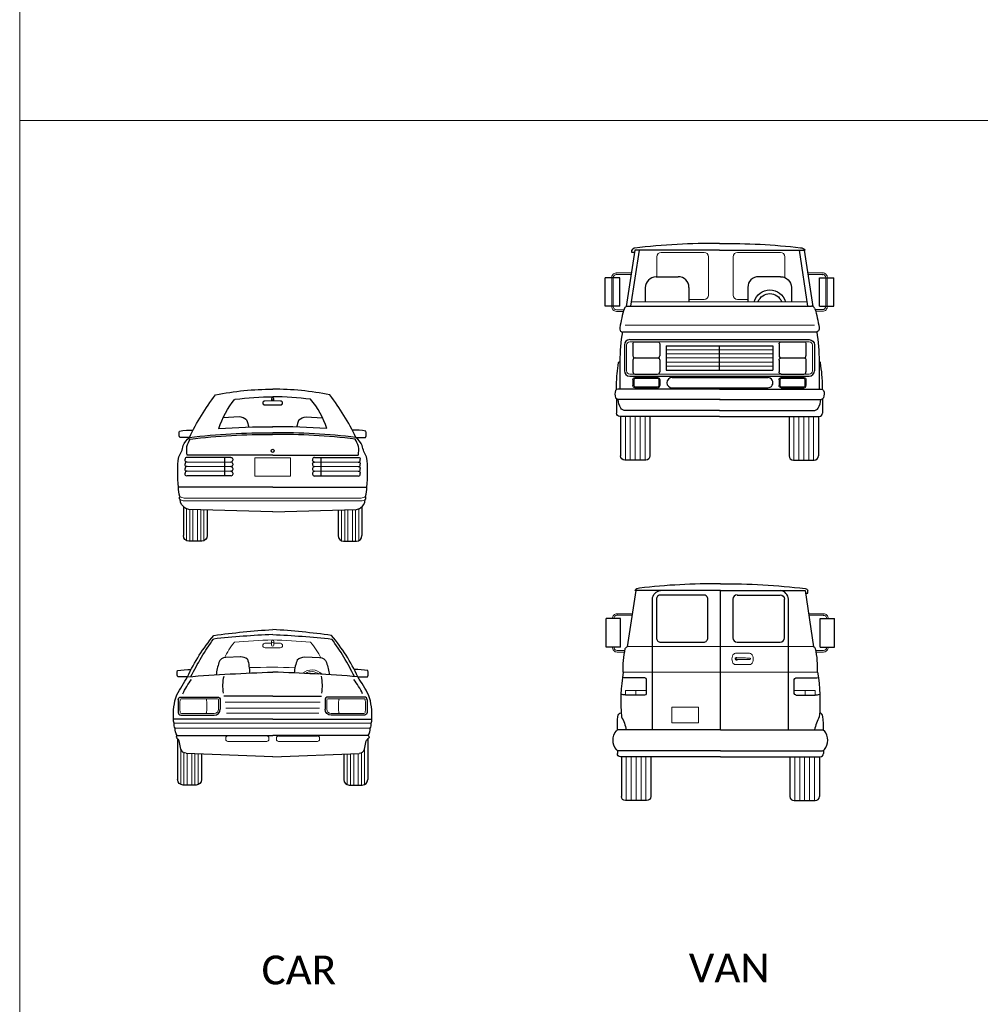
# Model space of a CAD drawing. Extents: x 3480 to 4622, y 4336 to 4703.
# Tile 20 of 33: x 4019 to 4048, y 4608 to 4638. Entities that reach past the tile are written whole.
import ezdxf

# ---------------------------------------------------------------- set-up
doc = ezdxf.new("R2010")
doc.units = 0
doc.header["$MEASUREMENT"] = 0
doc.layers.add('P_MISC_NoPlot', color=7, linetype='Continuous', lineweight=18, plot=False)
doc.layers.add('P_MISC_TXT', color=7, linetype='Continuous')
doc.styles.add('CalibriLight', font='calibril.ttf')

# ---------------------------------------------------------------- blocks, each defined once
blk = doc.blocks.new('Car - back')
at = {"layer": 'P_MISC_TXT', "linetype": 'Continuous', "lineweight": 15}
for p, q in [((0, 0.4238), (-0.024, 0.4234)), ((0, 0.4228), (-0.024, 0.4224)), ((-0.0034, 0.4237), (-0.0034, 0.4292)), ((0, 0.4238), (0.024, 0.4234)), ((0, 0.4228), (0.024, 0.4224)), ((0.0034, 0.4237), (0.0034, 0.4292)), ((-0.0299, 0.4165), (-0.0299, 0.4168)), ((0, 0.4113), (-0.0232, 0.4109)), ((0, 0.4103), (-0.0231, 0.4099)), ((0, 0.4113), (0.0231, 0.4109)), ((0, 0.4103), (0.0231, 0.4099)), ((0.0299, 0.4165), (0.0299, 0.4168)), ((0, 0.2506), (-0.0541, 0.2506)), ((-0.0541, 0.1945), (-0.0541, 0.2506)), ((0, 0.2506), (0.0541, 0.2506)), ((0.0541, 0.1945), (0.0541, 0.2506)), ((-0.127, 0.2378), (-0.2593, 0.2378)), ((-0.127, 0.2237), (-0.2593, 0.2237)), ((-0.127, 0.2096), (-0.2593, 0.2096)), ((0.1269, 0.2378), (0.2592, 0.2378)), ((0.1269, 0.2237), (0.2592, 0.2237)), ((0.1269, 0.2096), (0.2592, 0.2096)), ((0, 0.1945), (-0.0541, 0.1945)), ((0, 0.1945), (0.0541, 0.1945)), ((0, 0.1286), (-0.2676, 0.1286)), ((0, 0.1198), (-0.2676, 0.1198)), ((0, 0.1286), (0.2676, 0.1286)), ((0, 0.1198), (0.2676, 0.1198)), ((-0.2611, 0.0961), (-0.2611, 0.0004)), ((-0.2512, 0.0938), (-0.2512, -0.0017)), ((-0.2412, 0.0934), (-0.2412, -0.0017)), ((-0.2279, 0.0926), (-0.2279, -0.001)), ((-0.2179, 0.0924), (-0.2179, -0.0017)), ((-0.2079, 0.0924), (-0.2079, 0)), ((0.2079, 0.0924), (0.2079, 0)), ((0.2179, 0.0924), (0.2179, -0.0017)), ((0.2278, 0.0926), (0.2278, -0.001)), ((0.2412, 0.0934), (0.2412, -0.0017)), ((0.2511, 0.0938), (0.2511, -0.0017)), ((0.2611, 0.0961), (0.2611, 0.0004))]:
    blk.add_line(p, q, dxfattribs=at)
at = {"layer": 'P_MISC_TXT', "linetype": 'Continuous', "lineweight": 25}
for p, q in [((-0.1015, 0.3742), (-0.15, 0.372)), ((0.1014, 0.3742), (0.1508, 0.3719)), ((-0.2517, 0.3123), (-0.2812, 0.3123)), ((0.2517, 0.3123), (0.2812, 0.3123)), ((-0.2653, 0.2438), (-0.2653, 0.2459)), ((-0.127, 0.2519), (-0.2593, 0.2519)), ((0, 0.2589), (-0.2591, 0.2589)), ((-0.1456, 0.2519), (-0.1456, 0.1955)), ((-0.121, 0.2459), (-0.121, 0.2438)), ((0, 0.2589), (0.2592, 0.2589)), ((0.1209, 0.2459), (0.1209, 0.2438)), ((0.1269, 0.2519), (0.2592, 0.2519)), ((0.1455, 0.2519), (0.1455, 0.1955)), ((0.2652, 0.2438), (0.2652, 0.2459)), ((-0.2653, 0.2297), (-0.2653, 0.2318)), ((-0.2653, 0.2156), (-0.2653, 0.2177)), ((-0.121, 0.2318), (-0.121, 0.2297)), ((-0.121, 0.2177), (-0.121, 0.2156)), ((0.1209, 0.2318), (0.1209, 0.2297)), ((0.1209, 0.2177), (0.1209, 0.2156)), ((0.2652, 0.2297), (0.2652, 0.2318)), ((0.2652, 0.2156), (0.2652, 0.2177)), ((-0.2653, 0.2014), (-0.2653, 0.2036)), ((-0.127, 0.1955), (-0.2593, 0.1955)), ((-0.121, 0.2036), (-0.121, 0.2014)), ((0.1209, 0.2036), (0.1209, 0.2014)), ((0.1269, 0.1955), (0.2592, 0.1955)), ((0.2652, 0.2014), (0.2652, 0.2036))]:
    blk.add_line(p, q, dxfattribs=at)
at = {"layer": 'P_MISC_TXT', "linetype": 'Continuous', "lineweight": 30}
for p, q in [((0, 0.1615), (-0.2847, 0.1615)), ((0, 0.1615), (0.2846, 0.1615)), ((-0.2703, 0.1022), (-0.2703, 0.0149)), ((0, 0.0872), (-0.2536, 0.0939)), ((-0.1979, 0.0924), (-0.1979, 0.0149)), ((0, 0.0872), (0.2536, 0.0939)), ((0.1979, 0.0924), (0.1979, 0.0149)), ((0.2703, 0.1022), (0.2703, 0.0149)), ((-0.2146, -0.0017), (-0.2537, -0.0017)), ((0.2145, -0.0017), (0.2537, -0.0017))]:
    blk.add_line(p, q, dxfattribs=at)
at = {"layer": 'P_MISC_TXT', "linetype": 'Continuous', "lineweight": 15}
for centre in [(-0.0001, 0.4293), (0.0001, 0.4293)]:
    blk.add_circle(centre, 0.00332, dxfattribs=at)
at = {"layer": 'P_MISC_TXT', "linetype": 'Continuous', "lineweight": 25}
blk.add_circle((0, 0.2717), 0.00481, dxfattribs=at)
at = {"layer": 'P_MISC_TXT', "linetype": 'Continuous', "lineweight": 30, "extrusion": (0, 0, -1)}
for centre, radius, start, end in [((0.0087, -0.34), 0.798, 78.1193, 90.6253), ((-0.4398, -0.0246), 0.7696, 25.9602, 37.218), ((-0.0791, 0.264), 0.2535, 17.1997, 40.2349), ((0.0077, -0.34), 0.775, 82.1264, 90.6259), ((0.0134, -1.6605), 2.005, 85.7058, 90.3855), ((0.2063, 0.2574), 0.0715, 24.7427, 50.1072), ((0.0134, -1.6605), 1.9871, 83.1007, 90.3853), ((-0.3598, 0.3023), 0.0899, 327.0745, 350.4147), ((-0.0818, 0.2062), 0.3692, 353.0383, 7.3514), ((0.2197, 0.1569), 0.0652, 339.2747, 4.0751), ((0.2745, 0.1291), 0.00768, 318.3897, 37.8024), ((0.249, 0.1255), 0.0313, 301.777, 357.1778), ((0.2488, 0.122), 0.0285, 279.7932, 305.9643), ((0.2537, 0.0149), 0.0166, 270, 0), ((0.2146, 0.0149), 0.0166, 180, 270)]:
    blk.add_arc(centre, radius, start, end, dxfattribs=at)
at = {"layer": 'P_MISC_TXT', "linetype": 'Continuous', "lineweight": 30}
for centre, radius, start, end in [((0.0087, -0.34), 0.798, 78.1193, 90.6253), ((0.0087, -0.34), 0.775, 82.1264, 90.6259), ((-0.0786, 0.264), 0.2535, 17.1997, 40.2349), ((-0.4398, -0.0246), 0.7696, 25.9602, 37.218), ((0.0134, -1.6605), 2.005, 85.7058, 90.3855), ((0.0134, -1.6605), 1.9871, 83.1007, 90.3853), ((0.2062, 0.2574), 0.0715, 24.7427, 50.1072), ((-0.3598, 0.3023), 0.0899, 327.0745, 350.4147), ((-0.0818, 0.2062), 0.3692, 353.0383, 7.3514), ((0.2196, 0.1569), 0.0652, 339.2747, 4.0751), ((0.249, 0.1255), 0.0313, 301.777, 357.1778), ((0.2745, 0.1291), 0.00768, 318.3897, 37.8024), ((0.2487, 0.122), 0.0285, 279.7932, 305.9643), ((0.2145, 0.0149), 0.0166, 180, 270), ((0.2537, 0.0149), 0.0166, 270, 0)]:
    blk.add_arc(centre, radius, start, end, dxfattribs=at)
at = {"layer": 'P_MISC_TXT', "linetype": 'Continuous', "lineweight": 15}
for centre, radius, start, end in [((-0.0232, 0.4168), 0.00665, 96.734, 180.0453), ((-0.0232, 0.4168), 0.00566, 96.6938, 181.7336), ((0.0001, 0.4293), 0.00332, 267.5396, 91.6071), ((0.0232, 0.4165), 0.00566, 269.0732, 1.1144), ((0.0232, 0.4165), 0.00665, 269.0883, 0.014), ((0.2667, 0.1497), 0.0211, 272.3166, 311.2156), ((0.2676, 0.1411), 0.0213, 270.0226, 306.6942)]:
    blk.add_arc(centre, radius, start, end, dxfattribs=at)
at = {"layer": 'P_MISC_TXT', "linetype": 'Continuous', "lineweight": 15, "extrusion": (0, 0, -1)}
for centre, radius, start, end in [((0.0001, 0.4293), 0.00332, 267.5396, 91.6071), ((-0.0232, 0.4168), 0.00566, 96.6938, 181.7336), ((-0.0232, 0.4168), 0.00665, 96.734, 180.0453), ((0.0232, 0.4165), 0.00665, 269.0883, 0.014), ((0.0232, 0.4165), 0.00566, 269.0732, 1.1144), ((0.2667, 0.1497), 0.0211, 272.3166, 311.2156), ((0.2676, 0.1411), 0.0213, 270.0226, 306.6942)]:
    blk.add_arc(centre, radius, start, end, dxfattribs=at)
at = {"layer": 'P_MISC_TXT', "linetype": 'Continuous', "lineweight": 25}
for centre, radius, start, end in [((-0.1022, 0.3394), 0.0347, 48.2773, 88.7474), ((0.229, 0.3078), 0.1606, 159.0135, 167.0962), ((0.2413, 0.0559), 0.2786, 81.6378, 90.1138), ((0.2569, 0.3227), 0.0264, 336.9891, 19.4255), ((0.0134, -1.6605), 1.9819, 83.1556, 90.3854), ((0.1357, 0.2422), 0.1312, 19.1075, 29.7337), ((0.1632, 0.2738), 0.0972, 351.1838, 6.7105), ((-0.2593, 0.2459), 0.00599, 90, 180), ((-0.127, 0.2438), 0.00599, 270, 0), ((0.1269, 0.2459), 0.00599, 90, 180), ((0.2592, 0.2438), 0.00599, 270, 0), ((-0.2593, 0.2318), 0.00599, 90, 180), ((-0.2593, 0.2177), 0.00599, 90, 180), ((-0.2593, 0.2036), 0.00599, 90, 180), ((-0.127, 0.2318), 0.00599, 0, 90), ((0.1269, 0.2297), 0.00599, 180, 270), ((0.1269, 0.2177), 0.00599, 90, 180), ((0.1269, 0.2156), 0.00599, 180, 270), ((0.1269, 0.2036), 0.00599, 90, 180), ((0.2592, 0.2297), 0.00599, 270, 0), ((0.2592, 0.2156), 0.00599, 270, 0), ((0.1269, 0.2014), 0.00599, 180, 270), ((0.2592, 0.2014), 0.00599, 270, 0)]:
    blk.add_arc(centre, radius, start, end, dxfattribs=at)
at = {"layer": 'P_MISC_TXT', "linetype": 'Continuous', "lineweight": 25, "extrusion": (0, 0, -1)}
for centre, radius, start, end in [((0.229, 0.3078), 0.1606, 159.0135, 167.0962), ((-0.1022, 0.3394), 0.0347, 48.2773, 88.7474), ((0.2569, 0.3227), 0.0264, 336.9891, 19.4255), ((0.2413, 0.0559), 0.2786, 81.6378, 90.1138), ((0.1357, 0.2423), 0.1312, 19.1075, 29.7337), ((0.0134, -1.6605), 1.9819, 83.1556, 90.3854), ((0.1631, 0.2739), 0.0972, 351.1143, 6.7086), ((0.2593, 0.2438), 0.00599, 270, 0), ((0.127, 0.2459), 0.00599, 90, 180), ((-0.1269, 0.2438), 0.00599, 270, 0), ((-0.2592, 0.2459), 0.00599, 90, 180), ((0.2593, 0.2297), 0.00599, 270, 0), ((0.2593, 0.2156), 0.00599, 270, 0), ((0.127, 0.2297), 0.00599, 180, 270), ((0.127, 0.2177), 0.00599, 90, 180), ((0.127, 0.2156), 0.00599, 180, 270), ((0.127, 0.2036), 0.00599, 90, 180), ((-0.1269, 0.2318), 0.00599, 0, 90), ((-0.2592, 0.2318), 0.00599, 90, 180), ((-0.2592, 0.2177), 0.00599, 90, 180), ((-0.2592, 0.2036), 0.00599, 90, 180), ((0.2593, 0.2014), 0.00599, 270, 0), ((0.127, 0.2014), 0.00599, 180, 270)]:
    blk.add_arc(centre, radius, start, end, dxfattribs=at)
blk = doc.blocks.new('Car - front')
at = {"layer": 'P_MISC_TXT', "linetype": 'Continuous', "lineweight": 15}
for p, q in [((-0.0299, 0.4222), (-0.0299, 0.4225)), ((-0.0032, 0.4294), (-0.0237, 0.4291)), ((-0.0033, 0.4231), (-0.0032, 0.4348)), ((0.0033, 0.4294), (0.024, 0.4291)), ((0.0034, 0.4231), (0.0034, 0.4349)), ((0.0299, 0.4222), (0.0299, 0.4225)), ((0.0002, 0.4159), (-0.0231, 0.4155)), ((-0.0002, 0.4159), (0.0231, 0.4155)), ((-0.2763, 0.2614), (-0.1668, 0.2614)), ((-0.1635, 0.2581), (-0.1635, 0.2299)), ((0, 0.2506), (-0.1436, 0.2506)), ((0, 0.2506), (0.1436, 0.2506)), ((0.1635, 0.2581), (0.1635, 0.2299)), ((0.2763, 0.2614), (0.1668, 0.2614)), ((-0.2763, 0.2166), (-0.1768, 0.2166)), ((0, 0.2329), (-0.1413, 0.2329)), ((0, 0.2176), (-0.1396, 0.2176)), ((0, 0.2329), (0.1413, 0.2329)), ((0, 0.2176), (0.1396, 0.2176)), ((0.2763, 0.2166), (0.1768, 0.2166)), ((0, 0.187), (-0.2984, 0.187)), ((0, 0.187), (0.2984, 0.187)), ((0, 0.1718), (-0.2954, 0.1718)), ((0, 0.1718), (0.2954, 0.1718)), ((-0.142, 0.1426), (-0.142, 0.1388)), ((-0.0179, 0.1321), (-0.1353, 0.1321)), ((-0.0112, 0.1426), (-0.0112, 0.1388)), ((0.0112, 0.1426), (0.0112, 0.1388)), ((0.0179, 0.1321), (0.1353, 0.1321)), ((0.142, 0.1426), (0.142, 0.1388)), ((-0.2784, 0.1111), (-0.2784, 0.0022)), ((-0.2685, 0.097), (-0.2685, 0)), ((-0.2585, 0.0952), (-0.2585, 0)), ((-0.2452, 0.0944), (-0.2452, 0.0007)), ((-0.2352, 0.0942), (-0.2352, 0)), ((-0.2252, 0.0942), (-0.2252, 0.0017)), ((0.2252, 0.0942), (0.2252, 0.0017)), ((0.2352, 0.0942), (0.2352, 0)), ((0.2452, 0.0944), (0.2452, 0.0007)), ((0.2585, 0.0952), (0.2585, 0)), ((0.2685, 0.097), (0.2685, 0)), ((0.2784, 0.1111), (0.2784, 0.0022))]:
    blk.add_line(p, q, dxfattribs=at)
at = {"layer": 'P_MISC_TXT', "linetype": 'Continuous', "lineweight": 25}
for p, q in [((-0.0969, 0.388), (-0.1419, 0.386)), ((0.0969, 0.388), (0.1419, 0.386)), ((-0.2579, 0.3278), (-0.2874, 0.3278)), ((0.2579, 0.3278), (0.2874, 0.3278)), ((0, 0.2689), (-0.148, 0.2689)), ((0, 0.2689), (0.148, 0.2689)), ((-0.2861, 0.2581), (-0.2861, 0.22)), ((-0.2778, 0.2664), (-0.1668, 0.2664)), ((-0.1585, 0.2581), (-0.1585, 0.2299)), ((0.1585, 0.2581), (0.1585, 0.2299)), ((0.2777, 0.2664), (0.1668, 0.2664)), ((0.2861, 0.2581), (0.2861, 0.22)), ((-0.2778, 0.2116), (-0.1768, 0.2116)), ((0.2777, 0.2116), (0.1768, 0.2116)), ((0, 0.1991), (-0.2999, 0.1991)), ((0, 0.1991), (0.2999, 0.1991))]:
    blk.add_line(p, q, dxfattribs=at)
at = {"layer": 'P_MISC_TXT', "linetype": 'Continuous', "lineweight": 30}
for p, q in [((-0.2893, 0.1505), (0, 0.1505)), ((-0.0179, 0.1492), (-0.1353, 0.1492)), ((0.2893, 0.1505), (0, 0.1505)), ((0.0179, 0.1492), (0.1353, 0.1492)), ((-0.2876, 0.1399), (-0.2876, 0.0166)), ((-0.2776, 0.1082), (-0.283, 0.1334)), ((0.2776, 0.1082), (0.283, 0.1334)), ((0.2876, 0.1399), (0.2876, 0.0166)), ((0, 0.0859), (-0.2622, 0.096)), ((-0.2152, 0.0942), (-0.2152, 0.0166)), ((0, 0.0859), (0.2622, 0.096)), ((0.2152, 0.0942), (0.2152, 0.0166)), ((-0.2319, 0), (-0.271, 0)), ((0.2319, 0), (0.271, 0))]:
    blk.add_line(p, q, dxfattribs=at)
at = {"layer": 'P_MISC_TXT', "linetype": 'Continuous', "lineweight": 15}
blk.add_circle((0.0001, 0.4349), 0.00332, dxfattribs=at)
at = {"layer": 'P_MISC_TXT', "linetype": 'Continuous', "lineweight": 30, "extrusion": (0, 0, -1)}
for centre, radius, start, end in [((-0.2749, 0.0773), 0.5887, 25.1765, 39.6334), ((-0.1265, -1.6722), 2.1468, 81.832, 86.6208), ((-0.4474, -0.013), 0.7742, 26.1818, 36.0008), ((-0.1771, -5.2033), 5.5481, 85.5035, 88.1708), ((-0.852, -0.3714), 1.3117, 29.4318, 32.2099), ((0.1188, 0.2136), 0.1817, 355.4448, 19.1404), ((0.2702, 0.1967), 0.0298, 340.8943, 4.6514), ((0.2681, 0.185), 0.0304, 334.2028, 3.671), ((0.2594, 0.1706), 0.036, 325.9668, 1.8947), ((-0.2855, 0.1455), 0.00623, 126.6762, 244.218), ((0.2953, 0.1289), 0.0131, 122.778, 159.9238), ((0.2616, 0.1126), 0.0166, 272.1895, 344.5793), ((0.271, 0.0166), 0.0166, 270, 0), ((0.2319, 0.0166), 0.0166, 180, 270)]:
    blk.add_arc(centre, radius, start, end, dxfattribs=at)
at = {"layer": 'P_MISC_TXT', "linetype": 'Continuous', "lineweight": 25}
for centre, radius, start, end in [((0.0869, -1.8886), 2.3457, 92.1224, 96.5081), ((-0.0977, 0.3533), 0.0347, 51.991, 88.7529), ((0.0587, 0.3013), 0.2322, 162.5583, 171.933), ((-0.1413, 0.3631), 0.0229, 91.5865, 160.0107), ((0.2245, 0.3217), 0.1606, 159.0124, 173.602), ((0.0216, 0.3009), 0.1289, 349.7937, 12.8744), ((0.2475, 0.0713), 0.2786, 81.6378, 90.1138), ((0.263, 0.3381), 0.0264, 336.9891, 19.4255), ((0.0533, 0.1741), 0.2414, 24.9477, 37.1956), ((0.1668, 0.2581), 0.00832, 90, 180), ((0.2777, 0.2581), 0.00832, 0, 90), ((-0.2778, 0.22), 0.00832, 180, 270), ((-0.1768, 0.2299), 0.0183, 270, 0)]:
    blk.add_arc(centre, radius, start, end, dxfattribs=at)
at = {"layer": 'P_MISC_TXT', "linetype": 'Continuous', "lineweight": 30}
for centre, radius, start, end in [((-0.1265, -1.6722), 2.1468, 81.832, 86.6208), ((-0.2749, 0.0773), 0.5887, 25.1765, 39.6334), ((-0.4474, -0.013), 0.7742, 26.1818, 36.0008), ((-0.1771, -5.2033), 5.5481, 85.5035, 88.1708), ((-0.852, -0.3714), 1.3117, 29.4318, 32.2099), ((0.1187, 0.2136), 0.1817, 355.4448, 19.1404), ((0.2681, 0.185), 0.0304, 334.2028, 3.671), ((0.2702, 0.1967), 0.0298, 340.8943, 4.6514), ((-0.2855, 0.1455), 0.00623, 126.6762, 244.218), ((0.2594, 0.1706), 0.036, 325.9668, 1.8947), ((0.2953, 0.1289), 0.0131, 122.778, 159.9238), ((0.2616, 0.1126), 0.0166, 272.1895, 344.5793), ((0.2319, 0.0166), 0.0166, 180, 270), ((0.271, 0.0166), 0.0166, 270, 0)]:
    blk.add_arc(centre, radius, start, end, dxfattribs=at)
at = {"layer": 'P_MISC_TXT', "linetype": 'Continuous', "lineweight": 25, "extrusion": (0, 0, -1)}
for centre, radius, start, end in [((0.0869, -1.8886), 2.3457, 92.1224, 96.5081), ((-0.0977, 0.3533), 0.0347, 48.2773, 88.7474), ((0.2127, 0.3395), 0.1425, 163.1999, 180.0479), ((-0.1413, 0.3631), 0.0229, 91.5865, 160.0107), ((0.0587, 0.3013), 0.2322, 162.5583, 171.933), ((0.263, 0.3381), 0.0264, 336.9891, 19.4255), ((0.2475, 0.0713), 0.2786, 81.6378, 90.1138), ((0.0216, 0.3009), 0.1289, 349.7937, 12.8744), ((0.0533, 0.1741), 0.2414, 24.9477, 37.1956), ((0.2778, 0.2581), 0.00832, 0, 90), ((0.1668, 0.2581), 0.00832, 90, 180), ((-0.1768, 0.2299), 0.0183, 270, 0), ((-0.2777, 0.22), 0.00832, 180, 270)]:
    blk.add_arc(centre, radius, start, end, dxfattribs=at)
at = {"layer": 'P_MISC_TXT', "linetype": 'Continuous', "lineweight": 15}
for centre, radius, start, end in [((0.0878, 0.2683), 0.2615, 141.1559, 153.4224), ((0.0869, -1.8886), 2.3297, 92.156, 94.9925), ((-0.0232, 0.4225), 0.00665, 93.6677, 180.0167), ((0, 0.424), 0.00345, 195.0027, 344.1951), ((0.0232, 0.4222), 0.00665, 269.0883, 0.014), ((0.1668, 0.2581), 0.00333, 90, 180), ((0.3342, 0.2391), 0.1352, 171.5236, 188.5306), ((0.2038, 0.2581), 0.00334, 90, 163.9905), ((0.2763, 0.2581), 0.00334, 16.5675, 90), ((0.1459, 0.239), 0.1352, 351.9186, 8.5431), ((-0.1768, 0.2299), 0.0133, 270, 0), ((0.2038, 0.22), 0.00334, 196.0722, 270), ((0.2763, 0.22), 0.00334, 270, 359.9379), ((-0.1353, 0.1426), 0.00665, 90, 180), ((-0.0179, 0.1426), 0.00665, 0, 90), ((-0.1353, 0.1388), 0.00665, 180, 270), ((0.0179, 0.1388), 0.00665, 180, 270)]:
    blk.add_arc(centre, radius, start, end, dxfattribs=at)
at = {"layer": 'P_MISC_TXT', "linetype": 'Continuous', "lineweight": 15, "extrusion": (0, 0, -1)}
for centre, radius, start, end in [((0.0232, 0.4222), 0.00665, 269.0883, 0.014), ((0.0869, -1.8886), 2.3296, 92.1179, 94.9698), ((-0.0232, 0.4225), 0.00665, 96.734, 180.0453), ((0.0642, 0.2813), 0.2343, 139.8667, 153.7662), ((0.0046, -1.7903), 2.1468, 88.2234, 91.9274), ((-0.1182, 0.3057), 0.0429, 49.6964, 136.4333), ((-0.1182, 0.3075), 0.0359, 58.1263, 128.1965), ((0.1459, 0.239), 0.1352, 351.9186, 8.5431), ((0.2763, 0.2581), 0.00334, 16.5675, 90), ((0.2038, 0.2581), 0.00334, 90, 163.9905), ((0.3342, 0.2391), 0.1352, 171.5236, 188.5306), ((0.1668, 0.2581), 0.00333, 90, 180), ((0.2763, 0.22), 0.00334, 270, 359.9379), ((0.2038, 0.22), 0.00334, 196.0722, 270), ((-0.1768, 0.2299), 0.0133, 270, 0), ((-0.0179, 0.1426), 0.00665, 0, 90), ((-0.1353, 0.1426), 0.00665, 90, 180), ((0.0179, 0.1388), 0.00665, 180, 270), ((-0.1353, 0.1388), 0.00665, 180, 270)]:
    blk.add_arc(centre, radius, start, end, dxfattribs=at)
blk = doc.blocks.new('Van - back')
at = {"layer": 'P_MISC_TXT', "linetype": 'Continuous', "lineweight": 30}
for p, q in [((-0.2563, 0.6361), (-0.2822, 0.4659)), ((0, 0.6361), (-0.2588, 0.6361)), ((0, 0.6361), (0.2563, 0.6361)), ((0.2563, 0.6361), (0.2822, 0.4659)), ((0.2574, 0.6285), (0.265, 0.6285)), ((0.265, 0.6285), (0.265, 0.6364)), ((0, 0.2148), (-0.3074, 0.2148)), ((0, 0.2148), (0.3074, 0.2148)), ((0, 0.1506), (-0.3067, 0.1506)), ((0, 0.1506), (0.3067, 0.1506)), ((-0.2997, 0.1325), (-0.2997, 0.013)), ((-0.2105, 0.1325), (-0.2105, 0.013)), ((0.2105, 0.1325), (0.2105, 0.013)), ((0.2997, 0.1325), (0.2997, 0.013)), ((-0.2235, 0), (-0.2867, 0)), ((0.2235, 0), (0.2867, 0))]:
    blk.add_line(p, q, dxfattribs=at)
at = {"layer": 'P_MISC_TXT', "linetype": 'Continuous', "lineweight": 25}
for p, q in [((0, 0.2148), (0, 0.6361)), ((-0.2059, 0.2148), (-0.2059, 0.6097)), ((0.0377, 0.6097), (0.0377, 0.493)), ((0.0507, 0.6226), (0.1808, 0.6226)), ((0.1938, 0.493), (0.1938, 0.6097)), ((0.2059, 0.2148), (0.2059, 0.6097)), ((-0.3458, 0.465), (-0.3458, 0.5511)), ((-0.3024, 0.5511), (-0.3458, 0.5511)), ((-0.3117, 0.5615), (-0.3132, 0.5615)), ((-0.3024, 0.465), (-0.3024, 0.5511)), ((-0.2691, 0.5615), (-0.2676, 0.5615)), ((0.2687, 0.5615), (0.2672, 0.5615)), ((0.302, 0.465), (0.302, 0.5511)), ((0.302, 0.5511), (0.3455, 0.5511)), ((0.3113, 0.5615), (0.3129, 0.5615)), ((0.3455, 0.465), (0.3455, 0.5511)), ((0.0507, 0.48), (0.1808, 0.48)), ((-0.3024, 0.465), (-0.3458, 0.465)), ((0.302, 0.465), (0.3455, 0.465)), ((-0.2284, 0.3717), (-0.2867, 0.3717)), ((-0.2235, 0.3247), (-0.2235, 0.3668)), ((0.2235, 0.3247), (0.2235, 0.3668)), ((0.2284, 0.3717), (0.2867, 0.3717)), ((-0.2284, 0.3198), (-0.2868, 0.3198)), ((0.2284, 0.3198), (0.2868, 0.3198)), ((-0.3118, 0.1519), (-0.3118, 0.1422)), ((0.3118, 0.1519), (0.3118, 0.1422)), ((0, 0.1325), (-0.3021, 0.1325)), ((0, 0.1325), (0.3021, 0.1325))]:
    blk.add_line(p, q, dxfattribs=at)
at = {"layer": 'P_MISC_TXT', "linetype": 'Continuous', "lineweight": 15}
for p, q in [((-0.2669, 0.566), (-0.3138, 0.566)), ((-0.3124, 0.5615), (-0.2677, 0.5615)), ((0.2666, 0.566), (0.3135, 0.566)), ((0.312, 0.5615), (0.2673, 0.5615)), ((-0.3124, 0.4546), (-0.2894, 0.4546)), ((-0.3124, 0.4497), (-0.2899, 0.4497)), ((0, 0.4666), (-0.2786, 0.4666)), ((0, 0.4666), (0.2786, 0.4666)), ((0.312, 0.4546), (0.289, 0.4546)), ((0.3121, 0.4497), (0.2907, 0.4497)), ((0.046, 0.446), (0.0885, 0.446)), ((0.071, 0.427), (0.0485, 0.427)), ((0.071, 0.4319), (0.0486, 0.4319)), ((0, 0.3887), (-0.2941, 0.3887)), ((0, 0.3887), (0.2941, 0.3887)), ((0.046, 0.4117), (0.0885, 0.4117)), ((-0.2235, 0.3333), (-0.2868, 0.3333)), ((-0.2868, 0.3198), (-0.2868, 0.3333)), ((-0.2562, 0.3198), (-0.2562, 0.3333)), ((0.2235, 0.3333), (0.2868, 0.3333)), ((0.2562, 0.3198), (0.2562, 0.3333)), ((0.2868, 0.3198), (0.2868, 0.3333)), ((-0.1471, 0.283), (-0.066, 0.283)), ((-0.1471, 0.283), (-0.1471, 0.2358)), ((-0.066, 0.2358), (-0.066, 0.283)), ((-0.3118, 0.2148), (-0.3118, 0.2134)), ((-0.1471, 0.2358), (-0.066, 0.2358)), ((0.3118, 0.2148), (0.3118, 0.2134)), ((-0.2848, 0.1325), (-0.2848, 0)), ((-0.27, 0.1325), (-0.27, 0)), ((-0.2551, 0.1325), (-0.2551, 0)), ((-0.2402, 0.1325), (-0.2402, 0)), ((-0.2254, 0.1325), (-0.2254, 0)), ((0.2254, 0.1325), (0.2254, 0)), ((0.2402, 0.1325), (0.2402, 0)), ((0.2551, 0.1325), (0.2551, 0)), ((0.27, 0.1325), (0.27, 0)), ((0.2848, 0.1325), (0.2848, 0))]:
    blk.add_line(p, q, dxfattribs=at)
at = {"layer": 'P_MISC_TXT', "linetype": 'Continuous', "lineweight": 25, "flags": 128}
blk.add_lwpolyline([(-0.1808, 0.48), (-0.0507, 0.48, 0.414214), (-0.0377, 0.493), (-0.0377, 0.6097, 0.414214), (-0.0507, 0.6226), (-0.1808, 0.6226, 0.414214), (-0.1938, 0.6097), (-0.1938, 0.493, 0.414214), (-0.1808, 0.48)], format="xyb", close=True, dxfattribs=at)
at = {"layer": 'P_MISC_TXT', "linetype": 'Continuous', "lineweight": 30}
for centre, radius, start, end in [((-0.0213, -1.2831), 1.9395, 89.3707, 96.6298), ((-0.2437, 0.6246), 0.0189, 94.5106, 142.695), ((0.2786, 0.4568), 0.00977, 19.5503, 68.7072), ((0.0407, 0.4024), 0.2537, 356.9081, 13.158), ((0.2474, 0.2995), 0.5488, 170.6448, 184.8153), ((0.4003, 0.1943), 0.1169, 149.6294, 169.8896), ((0.2971, 0.253), 0.0135, 7.0587, 75.9631), ((-0.0244, 0.2235), 0.3363, 358.5255, 5.3261), ((-0.3076, 0.2053), 0.00952, 88.6258, 139.745), ((0.2797, 0.1829), 0.0453, 321.0215, 39.1141), ((0.3073, 0.1602), 0.0096, 266.5524, 322.9061), ((0.2235, 0.013), 0.013, 180, 270), ((0.2867, 0.013), 0.013, 270, 0)]:
    blk.add_arc(centre, radius, start, end, dxfattribs=at)
at = {"layer": 'P_MISC_TXT', "linetype": 'Continuous', "lineweight": 30, "extrusion": (0, 0, -1)}
for centre, radius, start, end in [((-0.0213, -1.2831), 1.9395, 89.3707, 96.9713), ((-0.2565, 0.6329), 0.00915, 91.3808, 157.8617), ((0.0407, 0.4024), 0.2537, 356.9081, 13.158), ((0.2786, 0.4568), 0.00977, 19.5503, 68.7072), ((0.2474, 0.2995), 0.5488, 170.6448, 184.8153), ((-0.0244, 0.2235), 0.3363, 358.5255, 5.3261), ((0.2971, 0.253), 0.0135, 7.0587, 75.9631), ((0.4003, 0.1943), 0.1169, 149.6294, 169.8896), ((0.2797, 0.1829), 0.0453, 321.0215, 39.1141), ((-0.3076, 0.2053), 0.00952, 88.6258, 139.745), ((0.3073, 0.1602), 0.0096, 266.5524, 322.9061), ((0.2867, 0.013), 0.013, 270, 0), ((0.2235, 0.013), 0.013, 180, 270)]:
    blk.add_arc(centre, radius, start, end, dxfattribs=at)
at = {"layer": 'P_MISC_TXT', "linetype": 'Continuous', "lineweight": 25, "extrusion": (0, 0, -1)}
for centre, radius, start, end in [((0.1783, 0.6086), 0.0276, 2.2161, 84.1739), ((-0.1808, 0.6097), 0.013, 90, 180), ((0.2863, 0.4147), 0.043, 270.4904, 283.6377), ((-0.2284, 0.3668), 0.00487, 0, 90), ((0.2875, 0.3541), 0.0342, 268.812, 293.0363), ((-0.2284, 0.3247), 0.00487, 270, 0), ((0.3021, 0.1422), 0.00974, 270, 0)]:
    blk.add_arc(centre, radius, start, end, dxfattribs=at)
at = {"layer": 'P_MISC_TXT', "linetype": 'Continuous', "lineweight": 25}
for centre, radius, start, end in [((0.1783, 0.6086), 0.0276, 2.2161, 84.1739), ((0.0507, 0.6097), 0.013, 90, 180), ((0.0507, 0.493), 0.013, 180, 270), ((0.1808, 0.493), 0.013, 270, 0), ((-0.2284, 0.3668), 0.00487, 0, 90), ((0.2863, 0.4147), 0.043, 270.4904, 283.6377), ((-0.2284, 0.3247), 0.00487, 270, 0), ((0.2875, 0.3541), 0.0342, 268.812, 293.0363), ((0.3021, 0.1422), 0.00974, 270, 0)]:
    blk.add_arc(centre, radius, start, end, dxfattribs=at)
at = {"layer": 'P_MISC_TXT', "linetype": 'Continuous', "lineweight": 15, "extrusion": (0, 0, -1)}
for centre, radius, start, end in [((0.3122, 0.5518), 0.0142, 355.7745, 89.0101), ((0.3122, 0.5518), 0.00965, 355.7745, 89.0101), ((0.2786, 0.4568), 0.00977, 68.7072, 90), ((-0.3119, 0.4642), 0.00965, 175.7745, 269.0101), ((-0.3118, 0.4639), 0.0142, 175.7745, 269.0101), ((-0.0679, 0.0483), 0.3837, 90.4582, 93.2493)]:
    blk.add_arc(centre, radius, start, end, dxfattribs=at)
at = {"layer": 'P_MISC_TXT', "linetype": 'Continuous', "lineweight": 15}
for centre, radius, start, end in [((0.3119, 0.5518), 0.00965, 355.7745, 89.0101), ((0.3119, 0.5518), 0.0142, 355.7745, 89.0101), ((-0.3122, 0.4639), 0.0142, 175.7745, 269.0101), ((-0.3122, 0.4642), 0.00965, 175.7745, 269.0101), ((0.2786, 0.4568), 0.00977, 68.7072, 90), ((0.0487, 0.4294), 0.00429, 35.9002, 326.5392), ((0.0679, 0.8107), 0.3837, 270.4582, 273.2493), ((0.0897, 0.4295), 0.00183, 269.7975, 90.2025)]:
    blk.add_arc(centre, radius, start, end, dxfattribs=at)
for centre, major_axis, ratio in [((0.046, 0.4289), (0, 0.0172), 0.644254), ((0.0486, 0.4295), (0.00005, 0.00244), 0.521927)]:
    blk.add_ellipse(centre, major_axis=major_axis, ratio=ratio, start_param=0, end_param=3.141593, dxfattribs=at)
at = {"layer": 'P_MISC_TXT', "linetype": 'Continuous', "lineweight": 15, "extrusion": (0, 0, -1)}
blk.add_ellipse((0.0885, 0.4289), major_axis=(0, 0.0172), ratio=0.639965, start_param=0, end_param=3.141593, dxfattribs=at)
blk = doc.blocks.new('Van - front')
at = {"layer": 'P_MISC_TXT', "linetype": 'Continuous', "lineweight": 30}
for p, q in [((-0.2563, 0.6361), (-0.2822, 0.4659)), ((-0.2435, 0.636), (-0.2693, 0.4667)), ((-0.265, 0.6285), (-0.265, 0.6364)), ((-0.2574, 0.6285), (-0.265, 0.6285)), ((0, 0.6361), (-0.2563, 0.6361)), ((0, 0.6361), (0.2588, 0.6361)), ((0.2409, 0.6362), (0.2667, 0.4667)), ((0.2563, 0.6361), (0.2822, 0.4659)), ((-0.3014, 0.2991), (-0.3014, 0.2148)), ((0.3014, 0.2991), (0.3014, 0.2148)), ((0, 0.2148), (-0.3074, 0.2148)), ((0, 0.2148), (0.3074, 0.2148)), ((0.0018, 0.1841), (-0.3067, 0.1841)), ((0, 0.1841), (0.3067, 0.1841)), ((0, 0.1506), (-0.285, 0.1506)), ((0, 0.1506), (0.285, 0.1506)), ((-0.2997, 0.1325), (-0.2997, 0.013)), ((-0.2105, 0.1325), (-0.2105, 0.013)), ((0.2105, 0.1325), (0.2105, 0.013)), ((0.2997, 0.1325), (0.2997, 0.013)), ((-0.2235, 0), (-0.2867, 0)), ((0.2235, 0), (0.2867, 0))]:
    blk.add_line(p, q, dxfattribs=at)
at = {"layer": 'P_MISC_TXT', "linetype": 'Continuous', "lineweight": 15}
for p, q in [((-0.0466, 0.6293), (-0.1767, 0.6293)), ((0.1846, 0.6293), (0.0545, 0.6293)), ((-0.1897, 0.6163), (-0.1897, 0.5562)), ((-0.0336, 0.4996), (-0.0336, 0.6163)), ((0.0415, 0.6163), (0.0415, 0.4996)), ((0.1976, 0.5529), (0.1976, 0.6163)), ((-0.2668, 0.567), (-0.3136, 0.567)), ((0.2667, 0.5674), (0.3136, 0.5674)), ((-0.3262, 0.466), (-0.3262, 0.5521)), ((-0.3217, 0.466), (-0.3217, 0.5521)), ((-0.3122, 0.5625), (-0.2675, 0.5625)), ((0.3122, 0.5628), (0.2674, 0.5628)), ((0.3216, 0.4663), (0.3216, 0.5525)), ((0.3261, 0.4663), (0.3261, 0.5525)), ((0.2647, 0.48), (-0.2673, 0.48)), ((-0.093, 0.4866), (-0.0466, 0.4866)), ((0.0545, 0.4866), (0.0861, 0.4866)), ((-0.3123, 0.4507), (-0.2909, 0.4507)), ((-0.3122, 0.4556), (-0.2892, 0.4556)), ((0.3122, 0.4559), (0.2892, 0.4559)), ((0.3122, 0.451), (0.2908, 0.451)), ((-0.2853, 0.4086), (0.2872, 0.4086)), ((-0.2718, 0.3586), (-0.2562, 0.3586)), ((-0.1872, 0.3586), (0.1867, 0.3586)), ((0.2561, 0.3586), (0.2714, 0.3586)), ((-0.2815, 0.3489), (-0.2815, 0.2705)), ((-0.1614, 0.3343), (0.1611, 0.3343)), ((0.2812, 0.3489), (0.2812, 0.2705)), ((-0.1614, 0.3219), (0.1611, 0.3219)), ((-0.1614, 0.3096), (0.1611, 0.3096)), ((-0.1614, 0.2973), (0.1611, 0.2973)), ((-0.1614, 0.2849), (0.1611, 0.2849)), ((-0.2718, 0.2607), (-0.2562, 0.2607)), ((-0.2588, 0.2437), (-0.2588, 0.2258)), ((-0.2555, 0.247), (-0.1874, 0.247)), ((-0.1871, 0.2607), (0.1867, 0.2607)), ((-0.1841, 0.2437), (-0.1841, 0.2258)), ((0.1838, 0.2437), (0.1838, 0.2258)), ((0.187, 0.247), (0.2552, 0.247)), ((0.2553, 0.2607), (0.2714, 0.2607)), ((0.2584, 0.2437), (0.2584, 0.2258)), ((-0.3118, 0.2148), (-0.3118, 0.2134)), ((-0.2555, 0.2225), (-0.1874, 0.2225)), ((0.187, 0.2225), (0.2552, 0.2225)), ((0.3118, 0.2148), (0.3118, 0.2134)), ((-0.2848, 0.1325), (-0.2848, 0)), ((-0.27, 0.1325), (-0.27, 0)), ((-0.2551, 0.1325), (-0.2551, 0)), ((-0.2402, 0.1325), (-0.2402, 0)), ((-0.2254, 0.1325), (-0.2254, 0)), ((0.2254, 0.1325), (0.2254, 0)), ((0.2402, 0.1325), (0.2402, 0)), ((0.2551, 0.1325), (0.2551, 0)), ((0.27, 0.1325), (0.27, 0)), ((0.2848, 0.1325), (0.2848, 0))]:
    blk.add_line(p, q, dxfattribs=at)
at = {"layer": 'P_MISC_TXT', "linetype": 'Continuous', "lineweight": 25}
for p, q in [((-0.3457, 0.466), (-0.3457, 0.5521)), ((-0.3022, 0.5521), (-0.3457, 0.5521)), ((-0.3115, 0.5625), (-0.313, 0.5625)), ((-0.3022, 0.466), (-0.3022, 0.5521)), ((-0.2689, 0.5625), (-0.2674, 0.5625)), ((-0.1921, 0.5556), (-0.1252, 0.5556)), ((0.185, 0.5554), (0.1181, 0.5554)), ((0.2689, 0.5628), (0.2673, 0.5628)), ((0.3022, 0.4663), (0.3022, 0.5525)), ((0.3022, 0.5525), (0.3456, 0.5525)), ((0.3115, 0.5628), (0.313, 0.5628)), ((0.3456, 0.4663), (0.3456, 0.5525)), ((-0.2246, 0.5231), (-0.2246, 0.48)), ((-0.0927, 0.5231), (-0.0927, 0.4801)), ((0.0856, 0.523), (0.0856, 0.48)), ((0.2175, 0.523), (0.2175, 0.4799)), ((-0.3022, 0.466), (-0.3457, 0.466)), ((-0.2786, 0.4666), (0.2786, 0.4666)), ((0.3022, 0.4663), (0.3456, 0.4663)), ((-0.2941, 0.3887), (0.2941, 0.3887)), ((-0.2718, 0.3651), (0.2714, 0.3651)), ((-0.2562, 0.3586), (-0.1874, 0.3586)), ((0.187, 0.3586), (0.2561, 0.3586)), ((-0.288, 0.3489), (-0.288, 0.2705)), ((-0.262, 0.3521), (-0.262, 0.3161)), ((-0.1809, 0.3521), (-0.1809, 0.3161)), ((-0.1614, 0.3466), (0.1611, 0.3466)), ((-0.1614, 0.3466), (-0.1614, 0.2726)), ((0, 0.2726), (0, 0.3466)), ((0.1611, 0.3466), (0.1611, 0.2726)), ((0.1805, 0.3521), (0.1805, 0.3161)), ((0.2617, 0.3521), (0.2617, 0.3161)), ((0.2877, 0.3489), (0.2877, 0.2705)), ((-0.262, 0.3031), (-0.262, 0.2672)), ((-0.2555, 0.3096), (-0.1874, 0.3096)), ((-0.1809, 0.3031), (-0.1809, 0.2672)), ((0.1805, 0.3031), (0.1805, 0.2672)), ((0.187, 0.3096), (0.2552, 0.3096)), ((0.2617, 0.3031), (0.2617, 0.2672)), ((-0.1614, 0.2726), (0.1611, 0.2726)), ((-0.2718, 0.2542), (-0.2619, 0.2542)), ((-0.262, 0.2437), (-0.262, 0.2258)), ((-0.2617, 0.2542), (-0.1581, 0.2542)), ((-0.2562, 0.2607), (-0.1874, 0.2607)), ((-0.2555, 0.2502), (-0.1874, 0.2502)), ((-0.1809, 0.2437), (-0.1809, 0.2258)), ((-0.1581, 0.2542), (0.2714, 0.2542)), ((-0.1437, 0.2502), (0.146, 0.2502)), ((0.1805, 0.2437), (0.1805, 0.2258)), ((0.187, 0.2607), (0.2553, 0.2607)), ((0.187, 0.2502), (0.2552, 0.2502)), ((0.2617, 0.2437), (0.2617, 0.2258)), ((-0.2555, 0.2193), (-0.1874, 0.2193)), ((-0.1437, 0.2193), (0.146, 0.2193)), ((0.187, 0.2193), (0.2552, 0.2193)), ((-0.3118, 0.1857), (-0.3118, 0.1422)), ((0.3118, 0.1857), (0.3118, 0.1422)), ((0, 0.1325), (-0.3021, 0.1325)), ((0, 0.1325), (0.3021, 0.1325))]:
    blk.add_line(p, q, dxfattribs=at)
at = {"layer": 'P_MISC_TXT', "linetype": 'Continuous', "lineweight": 30}
for centre, radius, start, end in [((-0.0213, -1.2831), 1.9395, 89.3707, 96.9713), ((-0.2565, 0.6329), 0.00915, 91.3808, 157.8617), ((0.0508, 0.349), 0.3563, 161.9036, 171.6076), ((0.2786, 0.4568), 0.00977, 68.7072, 90), ((0.2786, 0.4568), 0.00977, 19.5503, 68.7072), ((-0.2925, 0.3978), 0.00978, 161.2237, 259.5914), ((0.2474, 0.2995), 0.5488, 170.6448, 180.0358), ((0.2986, 0.2919), 0.00776, 27.1759, 69.168), ((-0.1653, 0.2196), 0.4769, 4.6097, 9.1497), ((-0.0244, 0.2235), 0.3363, 358.5255, 5.8826), ((-0.2839, 0.2007), 0.0328, 160.9101, 200.8816), ((-0.3076, 0.2053), 0.00952, 88.6258, 139.745), ((0.2355, 0.1897), 0.0714, 332.9521, 355.5104), ((0.3067, 0.1928), 0.00866, 269.9372, 334.4151), ((0.2857, 0.1671), 0.0165, 267.3669, 323.6462), ((0.2235, 0.013), 0.013, 180, 270), ((0.2867, 0.013), 0.013, 270, 0)]:
    blk.add_arc(centre, radius, start, end, dxfattribs=at)
at = {"layer": 'P_MISC_TXT', "linetype": 'Continuous', "lineweight": 30, "extrusion": (0, 0, -1)}
for centre, radius, start, end in [((-0.0213, -1.2831), 1.9395, 89.3707, 96.6298), ((-0.2437, 0.6246), 0.0189, 94.5106, 142.695), ((0.2786, 0.4568), 0.00977, 19.5503, 68.7072), ((0.2786, 0.4568), 0.00977, 68.7072, 90), ((0.0509, 0.3494), 0.3563, 161.9036, 171.6076), ((-0.2923, 0.3983), 0.00978, 161.2237, 259.5914), ((0.2474, 0.2995), 0.5488, 170.6448, 180.0351), ((0.2986, 0.2919), 0.00776, 27.1759, 69.168), ((-0.1653, 0.2196), 0.4769, 5.0854, 9.1496), ((-0.0244, 0.2235), 0.3363, 358.3188, 6.5576), ((-0.3076, 0.2053), 0.00952, 88.6258, 139.745), ((-0.2839, 0.2007), 0.0328, 160.9101, 200.8816), ((0.3067, 0.1928), 0.00866, 269.9372, 334.4151), ((0.2356, 0.1897), 0.0714, 332.9521, 355.5104), ((0.2857, 0.1671), 0.0165, 267.3669, 323.6462), ((0.2867, 0.013), 0.013, 270, 0), ((0.2235, 0.013), 0.013, 180, 270)]:
    blk.add_arc(centre, radius, start, end, dxfattribs=at)
at = {"layer": 'P_MISC_TXT', "linetype": 'Continuous', "lineweight": 15}
for centre, radius, start, end in [((-0.1767, 0.6163), 0.013, 90, 180), ((-0.0466, 0.6163), 0.013, 0, 90), ((0.0545, 0.6163), 0.013, 90, 180), ((0.1846, 0.6163), 0.013, 0, 90), ((0.312, 0.5532), 0.0142, 355.7745, 89.0101), ((0.312, 0.5532), 0.00965, 355.7745, 89.0101), ((-0.0466, 0.4996), 0.013, 270, 0), ((0.0545, 0.4996), 0.013, 180, 270), ((-0.312, 0.4649), 0.0142, 175.7745, 269.0101), ((-0.3121, 0.4652), 0.00965, 175.7745, 269.0101), ((-0.2718, 0.3489), 0.00974, 90, 180), ((-0.2718, 0.2705), 0.00974, 180, 270), ((0.2714, 0.2705), 0.00974, 270, 0), ((-0.1874, 0.2258), 0.00325, 270, 0), ((0.2552, 0.2258), 0.00325, 270, 0)]:
    blk.add_arc(centre, radius, start, end, dxfattribs=at)
at = {"layer": 'P_MISC_TXT', "linetype": 'Continuous', "lineweight": 15, "extrusion": (0, 0, -1)}
for centre, radius, start, end in [((0.3121, 0.5528), 0.0142, 355.7745, 89.0101), ((0.3121, 0.5528), 0.00965, 355.7745, 89.0101), ((-0.312, 0.4656), 0.00965, 175.7745, 269.0101), ((-0.312, 0.4652), 0.0142, 175.7745, 269.0101), ((-0.2714, 0.3489), 0.00974, 90, 180), ((0.2555, 0.2437), 0.00325, 0, 90), ((0.1874, 0.2437), 0.00325, 90, 180), ((-0.187, 0.2437), 0.00325, 0, 90), ((-0.2552, 0.2437), 0.00325, 90, 180), ((0.2555, 0.2258), 0.00325, 270, 0), ((-0.187, 0.2258), 0.00325, 270, 0)]:
    blk.add_arc(centre, radius, start, end, dxfattribs=at)
at = {"layer": 'P_MISC_TXT', "linetype": 'Continuous', "lineweight": 25}
for centre, radius, start, end in [((-0.1921, 0.5223), 0.0325, 90, 180), ((-0.1252, 0.5231), 0.0325, 0, 90), ((0.1181, 0.523), 0.0325, 90, 180), ((-0.2718, 0.3489), 0.0162, 90, 180), ((-0.2555, 0.3161), 0.00649, 180, 270), ((-0.2555, 0.3031), 0.00649, 90, 180), ((-0.1874, 0.3161), 0.00649, 270, 0), ((0.187, 0.3161), 0.00649, 180, 270), ((0.2552, 0.3161), 0.00649, 270, 0), ((-0.2718, 0.2705), 0.0162, 180, 270), ((0.2714, 0.2705), 0.0162, 270, 0), ((-0.2555, 0.2672), 0.00649, 180, 270), ((-0.1874, 0.2672), 0.00649, 270, 0), ((-0.1437, 0.2347), 0.0155, 90, 270), ((0.146, 0.2347), 0.0155, 269.988, 90.012), ((0.2552, 0.2672), 0.00649, 270, 0), ((-0.1874, 0.2258), 0.00649, 270, 0), ((0.2552, 0.2258), 0.00649, 270, 0), ((0.3021, 0.1422), 0.00974, 270, 0)]:
    blk.add_arc(centre, radius, start, end, dxfattribs=at)
at = {"layer": 'P_MISC_TXT', "linetype": 'Continuous', "lineweight": 25, "extrusion": (0, 0, -1)}
for centre, radius, start, end in [((-0.185, 0.523), 0.0325, 90, 180), ((-0.1523, 0.4667), 0.049, 15.7159, 164.2841), ((-0.1523, 0.4667), 0.0378, 20.8386, 159.1724), ((0.2555, 0.3521), 0.00649, 0, 90), ((0.1874, 0.3521), 0.00649, 90, 180), ((-0.187, 0.3521), 0.00649, 0, 90), ((-0.2552, 0.3521), 0.00649, 90, 180), ((-0.2714, 0.3489), 0.0162, 90, 180), ((0.1874, 0.3031), 0.00649, 90, 180), ((-0.187, 0.3031), 0.00649, 0, 90), ((-0.2552, 0.3031), 0.00649, 90, 180), ((0.2555, 0.2437), 0.00649, 0, 90), ((0.1874, 0.2437), 0.00649, 90, 180), ((-0.187, 0.2672), 0.00649, 270, 0), ((-0.187, 0.2437), 0.00649, 0, 90), ((-0.2552, 0.2437), 0.00649, 90, 180), ((0.2555, 0.2258), 0.00649, 270, 0), ((-0.187, 0.2258), 0.00649, 270, 0), ((0.3021, 0.1422), 0.00974, 270, 0)]:
    blk.add_arc(centre, radius, start, end, dxfattribs=at)

msp = doc.modelspace()

# ---------------------------------------------------------------- linework, layer by layer
at = {"layer": 'P_MISC_NoPlot'}
msp.add_lwpolyline([(4019.255, 4676.645), (4176.755, 4676.645), (4176.755, 4579.145), (4019.255, 4579.145)], close=True, dxfattribs=at)
at = {"layer": 'P_MISC_NoPlot', "flags": 128}
msp.add_lwpolyline([(4019.255, 4634.79), (4081.427, 4634.79)], dxfattribs=at)

# ---------------------------------------------------------------- block references
at = {"xscale": 10, "yscale": 10, "zscale": 10}
for name, p in [('Van - front', (4040.437, 4624.503)), ('Car - back', (4026.912, 4622.071)), ('Van - back', (4040.463, 4614.196)), ('Car - front', (4026.912, 4614.668))]:
    msp.add_blockref(name, p, dxfattribs=at)

# ---------------------------------------------------------------- texts
at = {"layer": 'P_MISC_TXT', "char_height": 0.875, "attachment_point": 1, "style": 'CalibriLight'}
for s, insert, width in [('CAR', (4026.577, 4609.506), 5.24167), ('VAN', (4039.507, 4609.566), 6.00256)]:
    msp.add_mtext(s, dxfattribs=dict(at, insert=insert, width=width))

doc.saveas('drawing.dxf')
